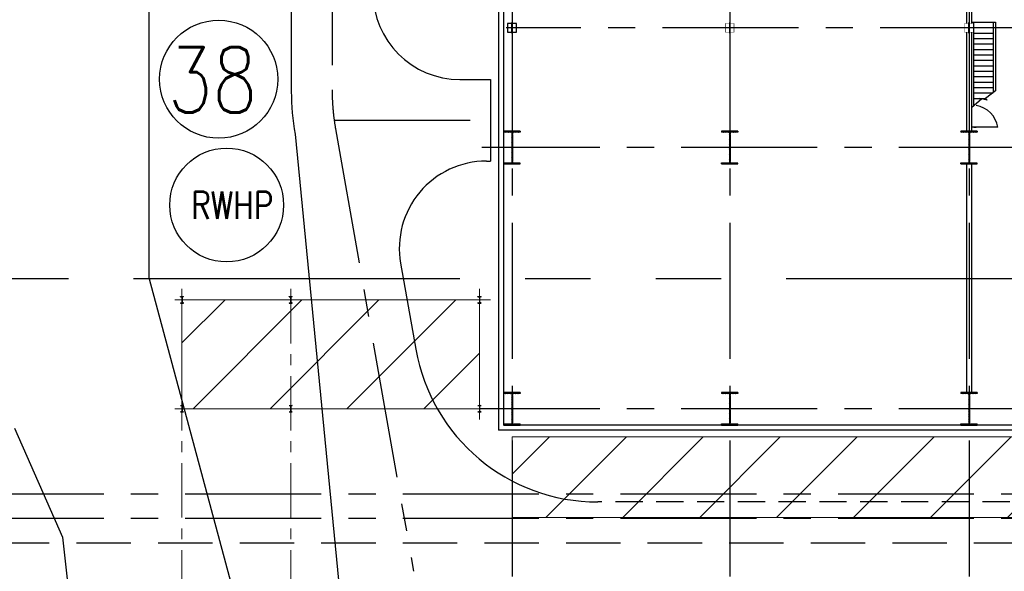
# Model space of a CAD drawing. Header units: inches. Extents: x -4968858 to -265257, y -220693 to 1871410.
# Tile 93 of 225: x -1978399 to -1933143, y 1131409 to 1156756. Entities that reach past the tile are written whole.
import ezdxf
from ezdxf.enums import TextEntityAlignment as Align

# ---------------------------------------------------------------- set-up
doc = ezdxf.new("R2010")
doc.units = ezdxf.units.IN
doc.header["$MEASUREMENT"] = 0
for name, pattern in [('CENTER', [2, 1.25, -0.25, 0.25, -0.25]), ('CONTINOUS', [0]), ('HIDDEN', [0.375, 0.25, -0.125]), ('PHANTOM', [2.5, 1.25, -0.25, 0.25, -0.25, 0.25, -0.25])]:
    doc.linetypes.add(name, pattern=pattern)
for name, color, linetype, lineweight in [('2cen', 1, 'CENTER', 18), ('COLUMN', 5, 'Continuous', 25), ('P', 250, 'Continuous', 100)]:
    doc.layers.add(name, color=color, linetype=linetype, lineweight=lineweight)
for name, color, linetype in [('Aux_col', 1, 'Continuous'), ('COL', 2, 'CENTER'), ('DIM', 2, 'Continuous'), ('Existing Units', 253, 'Continuous'), ('GRID', 8, 'Continuous'), ('grid-20m', 53, 'Continuous'), ('HATCH', 9, 'Continuous'), ('PIPE RACK', 150, 'Continuous'), ('PR cols', 7, 'Continuous'), ('SLOPE', 20, 'Continuous'), ('STR', 2, 'Continuous'), ('WALL', 6, 'Continuous')]:
    doc.layers.add(name, color=color, linetype=linetype)
doc.styles.add('ROMAND', font='romans.shx', dxfattribs={"height": 250})
doc.styles.add('ROMANS', font='romans.shx', dxfattribs={"width": 0.8})
pattern_1 = [(45, (-3306442, 944843.6), (-1767.767, 1767.767), [])]

# ---------------------------------------------------------------- blocks, each defined once
blk = doc.blocks.new('A$C1C927E47')
at = {"layer": 'COL', "linetype": 'CONTINOUS'}
h = blk.add_hatch(dxfattribs=at)
h.set_pattern_fill('ANSI31', color=1, scale=100, style=0)
h.paths.add_polyline_path([(375, 750), (0, 750), (0, 700), (375, 700)])
h.paths.add_polyline_path([(0, 750), (-375, 750), (-375, 700), (0, 700)])
h.paths.add_polyline_path([(16, 0), (0, 0), (0, -700), (16, -700)])
h.paths.add_polyline_path([(16, 700), (0, 700), (0, 0), (16, 0)])
h.paths.add_polyline_path([(0, 700), (-16, 700), (-16, 0), (0, 0)])
h.paths.add_polyline_path([(0, 0), (-16, 0), (-16, -700), (0, -700)])
h.paths.add_polyline_path([(0, -700), (-375, -700), (-375, -750), (0, -750)])
h.paths.add_polyline_path([(375, -700), (0, -700), (0, -750), (375, -750)])
at = {"layer": 'COL', "color": 1, "linetype": 'CONTINOUS'}
for p, q in [((375, 750), (-375, 750)), ((375, 700), (-375, 700)), ((16, -700), (16, 700)), ((375, 750), (375, 700)), ((-375, -700), (375, -700)), ((-375, -750), (-375, -700)), ((-375, -750), (375, -750)), ((375, -750), (375, -700))]:
    blk.add_line(p, q, dxfattribs=at)
at = {"layer": 'COL', "color": 1}
for p, q in [((-375, 750), (-375, 700)), ((-16, -700), (-16, 700))]:
    blk.add_line(p, q, dxfattribs=at)
at = {"layer": 'COL', "ltscale": 250}
for p, q in [((0, -782), (0, 782)), ((44, 0), (-44, 0))]:
    blk.add_line(p, q, dxfattribs=at)
blk = doc.blocks.new('A$C3C7577A7')
at = {"layer": 'Aux_col'}
for p, q in [((71756, 19500), (72256, 19500)), ((72006, 19750), (72006, 19250)), ((82750, 19500), (83250, 19500)), ((83000, 19750), (83000, 19250)), ((92756, 19500), (93256, 19500)), ((93206, 19700), (92806, 19700)), ((92806, 19700), (92806, 19300)), ((93006, 19750), (93006, 19250)), ((93206, 19300), (93206, 19700)), ((92806, 19300), (93206, 19300))]:
    blk.add_line(p, q, dxfattribs=at)
at = {"layer": 'Aux_col', "const_width": 20, "flags": 128}
for points in [[(71806, 19300), (72206, 19300), (72206, 19700), (71806, 19700)], [(82800, 19300), (83200, 19300), (83200, 19700), (82800, 19700)]]:
    blk.add_lwpolyline(points, close=True, dxfattribs=at)
blk = doc.blocks.new('TG')
at = {"layer": 'GRID', "linetype": 'CENTER', "ltscale": 5000}
for p, q in [((585570, 209303), (585570, 113876)), ((597570, 209303), (597570, 113776)), ((580070, 158438), (580070, 115000)), ((559027, 136276), (626259, 136276)), ((559027, 125276), (626259, 125276)), ((559027, 115276), (626259, 115276))]:
    blk.add_line(p, q, dxfattribs=at)
at = {"layer": 'HATCH', "flags": 128}
blk.add_lwpolyline([(582965, 137491), (583311, 137033), (583400, 137111), (583311, 136772), (583337, 136871), (583744, 136391)], dxfattribs=at)
at = {"layer": 'STR'}
for p, q in [((579811, 136391), (579811, 137491)), ((579811, 137491), (582965, 137491)), ((579811, 137391), (583041, 137391)), ((580061, 136491), (580061, 137391)), ((580311, 136491), (580311, 137391)), ((580561, 136491), (580561, 137391)), ((580811, 136491), (580811, 137391)), ((581061, 136491), (581061, 137391)), ((581311, 136491), (581311, 137391)), ((581561, 136491), (581561, 137391)), ((581811, 136491), (581811, 137391)), ((582061, 136491), (582061, 137391)), ((582311, 136491), (582311, 137391)), ((582561, 136491), (582561, 137391)), ((582811, 136491), (582811, 137391)), ((583061, 136491), (583061, 137391)), ((583311, 136491), (583311, 137033)), ((583660, 136491), (579811, 136491)), ((584636, 136491), (584636, 136608))]:
    blk.add_line(p, q, dxfattribs=at)
at = {"layer": 'WALL'}
for p, q in [((598320, 179276), (598320, 114876)), ((598550, 179276), (598550, 114646)), ((584636, 137603), (584636, 136391)), ((574769, 136391), (579870, 136391)), ((580270, 136391), (584820, 136391)), ((580370, 136391), (583744, 136391)), ((586320, 136385), (596820, 136385)), ((574769, 136161), (579870, 136161)), ((580270, 136161), (584820, 136161)), ((586320, 136155), (596820, 136155)), ((586320, 136155), (596820, 136155)), ((559400, 114646), (598550, 114646)), ((559630, 114876), (598320, 114876))]:
    blk.add_line(p, q, dxfattribs=at)
blk.add_arc((584831, 136408), 1211, 99.2666, 170.7334, dxfattribs=at)
at = {"rotation": 270}
blk.add_blockref('A$C3C7577A7', (560570, 208276), dxfattribs=at)
at = {"layer": 'HATCH', "rotation": 270}
for p in [(585570, 136276), (597570, 136276), (585570, 125276), (597570, 125276), (585570, 115276), (597570, 115276)]:
    blk.add_blockref('A$C1C927E47', p, dxfattribs=at)
blk = doc.blocks.new('A$C0EDC4585')
at = {"layer": 'SLOPE', "linetype": 'Continuous', "lineweight": 30}
for q in [(34000, 105732), (44500, -39100)]:
    blk.add_line((34000, 0), q, dxfattribs=at)
blk = doc.blocks.new('A$C412216A9')
at = {"layer": 'Existing Units'}
blk.add_polyline3d([(27798, 293148, 0), (30014, 288139, 0), (31000, 279177, 0), (31415, 267680, 0), (31393, 261809, 0), (31555, 248904, 0), (31998, 235639, 0), (31862, 205775, 0), (32783, 197304, 0), (35175, 186705, 0), (37784, 176334, 0), (40063, 170029, 0), (41172, 164673, 0), (43727, 163686, 0), (47380, 164944, 0), (47520, 169007, 0), (47713, 203343, 0), (47587, 228938, 0), (47405, 248582, 0), (47502, 257421, 0)], dxfattribs=at)
blk = doc.blocks.new('ISMB300')
at = {"layer": '2cen', "color": 2, "ltscale": 100}
for p, q in [((-1052045, 94255), (-1051695, 94255)), ((-1051870, 94231), (-1051870, 94280))]:
    blk.add_line(p, q, dxfattribs=at)
at = {"layer": 'COLUMN', "color": 1, "ltscale": 100}
for p, q in [((-1052020, 94325), (-1052020, 94185)), ((-1052014, 94325), (-1052020, 94325)), ((-1052014, 94185), (-1052020, 94185)), ((-1052011, 94323), (-1052004, 94271)), ((-1052011, 94188), (-1052004, 94240)), ((-1051750, 94259), (-1051991, 94259)), ((-1051750, 94252), (-1051991, 94252)), ((-1051730, 94323), (-1051737, 94271)), ((-1051730, 94188), (-1051737, 94240)), ((-1051727, 94325), (-1051720, 94325)), ((-1051727, 94185), (-1051720, 94185)), ((-1051720, 94325), (-1051720, 94185))]:
    blk.add_line(p, q, dxfattribs=at)
for centre, radius, start, end in [((-1052014, 94322), 3.2, 6, 90), ((-1052014, 94189), 3.2, 270, 354), ((-1051991, 94272), 13, 186, 270), ((-1051991, 94239), 13, 90, 174), ((-1051750, 94272), 13, 270, 354), ((-1051750, 94239), 13, 6, 90), ((-1051727, 94322), 3.2, 90, 174), ((-1051727, 94189), 3.2, 186, 270)]:
    blk.add_arc(centre, radius, start, end, dxfattribs=at)
at = {"layer": 'HATCH', "color": 1}
for points in [[(-1052020, 94255), (-1052020, 94255)], [(-1051870, 94252), (-1051870, 94252)]]:
    blk.add_lwpolyline(points, close=True, dxfattribs=at)
for points in [[(-1052004, 94240), (-1052004, 94240, -0.383864)], [(-1051750, 94252), (-1051750, 94252, -0.383864)]]:
    blk.add_lwpolyline(points, format="xyb", close=True, dxfattribs=at)
blk = doc.blocks.new('PR')
at = {"layer": 'PR cols', "color": 2, "linetype": 'CENTER', "lineweight": 15, "ltscale": 2000}
for p, q in [((335500, 199538), (335500, 95538)), ((340500, 199538), (340500, 94198)), ((349177, 199538), (349177, 193538)), ((349677, 199038), (335000, 199038)), ((349677, 194038), (335000, 194038))]:
    blk.add_line(p, q, dxfattribs=at)
at = {"rotation": 90}
for p in [(429755, 1250908), (434755, 1250908), (443432, 1250908), (429755, 1245908), (434755, 1245908), (443432, 1245908)]:
    blk.add_blockref('ISMB300', p, dxfattribs=at)

msp = doc.modelspace()

# ---------------------------------------------------------------- hatches: boundary and pattern name
at = {"layer": 'PIPE RACK', "linetype": 'CONTINOUS', "lineweight": 15}
h = msp.add_hatch(dxfattribs=at)
h.set_pattern_fill('ANSI31', color=256, scale=20000)
h.set_pattern_definition(pattern_1)
h.paths.add_polyline_path([(-1970942.1, 1143881.6), (-1957265.1, 1143881.6), (-1957265.1, 1138881.6), (-1970942.1, 1138881.6)])
h.paths.add_polyline_path([(-1957265.1, 1138881.6), (-1957265.1, 1143881.1)], flags=17)

# ---------------------------------------------------------------- linework, layer by layer
at = {"color": 8, "linetype": 'CENTER', "ltscale": 5000}
for p, q in [((-1990787.3, 1134968.6), (-1793177.1, 1134968.6)), ((-1990787.3, 1133843.6), (-1823986.4, 1133843.6))]:
    msp.add_line(p, q, dxfattribs=at)
at = {"color": 8, "linetype": 'HIDDEN', "ltscale": 10000}
msp.add_line((-1990787.3, 1132718.6), (-1793177.1, 1132718.6), dxfattribs=at)
at = {"lineweight": 25, "ltscale": 0.03}
msp.add_circle((-1969251.8, 1154020.9), 2714.1, dxfattribs=at)
at = {"layer": 'grid-20m', "linetype": 'PHANTOM', "ltscale": 12000}
msp.add_line((-488163.4, 1144843.6), (-2426613.7, 1144843.6), dxfattribs=at)
at = {"layer": 'P', "color": 142, "linetype": 'HIDDEN', "lineweight": 30, "ltscale": 5000}
msp.add_line((-1878515.1, 1134594), (-1951823.1, 1134594), dxfattribs=at)

# ---------------------------------------------------------------- texts
at = {"lineweight": 25, "ltscale": 0.03, "style": 'ROMAND', "width": 0.8}
msp.add_text('38', height=3000, dxfattribs=at).set_placement((-1971594.9, 1152487.8))

# ---------------------------------------------------------------- next in the draw order: block references
at = {"layer": 'PIPE RACK', "linetype": 'CONTINOUS', "lineweight": 15, "rotation": 270}
msp.add_blockref('TG', (-2071041.4, 1736451.5), dxfattribs=at)

# ---------------------------------------------------------------- next in the draw order: hatches: boundary and pattern name
at = {"layer": 'PIPE RACK', "linetype": 'CONTINOUS', "lineweight": 15}
h = msp.add_hatch(dxfattribs=at)
h.set_pattern_fill('ANSI31', color=256, scale=20000)
h.set_pattern_definition(pattern_1)
h.paths.add_polyline_path([(-1862765.1, 1133881.6), (-1955765.1, 1133881.6), (-1955765.1, 1137581.6), (-1862765.1, 1137581.6)])

# ---------------------------------------------------------------- next in the draw order: linework, layer by layer
at = {"color": 6, "linetype": 'CENTER', "ltscale": 5000}
for p, q in [((-1964039.9, 1160911.1), (-1964039.9, 1153539.5)), ((-1963944, 1152131.6), (-1956765.1, 1152131.6)), ((-1963882.3, 1151737.9), (-1960297.7, 1131408.8))]:
    msp.add_line(p, q, dxfattribs=at)
at = {"color": 1, "ltscale": 0.15}
msp.add_circle((-1968887.5, 1148240.5), 2616.5, dxfattribs=at)
at = {"color": 6, "linetype": 'CENTER', "ltscale": 5000}
msp.add_arc((-1953664.9, 1153539.5), 10375, 180, 190, dxfattribs=at)
at = {"layer": 'P', "color": 142, "linetype": 'CONTINOUS', "lineweight": 30}
for p, q in [((-1965914.9, 1160681.1), (-1965914.9, 1153452.1)), ((-1958164.9, 1154006.6), (-1956765.1, 1154006.6)), ((-1956765.1, 1154006.6), (-1956765.1, 1150256.6)), ((-1965744, 1151498.5), (-1962015.1, 1113226.9)), ((-1956950.2, 1150256.6), (-1956765.1, 1150256.6)), ((-1960889.4, 1145562), (-1960194, 1141618))]:
    msp.add_line(p, q, dxfattribs=at)
for centre, radius, start, end in [((-1958164.9, 1158006.6), 4000, 180, 270), ((-1954664.9, 1153452.1), 11250, 180, 190), ((-1956950.2, 1146256.6), 4000, 90, 190), ((-1951823.1, 1143094), 8500, 190, 270)]:
    msp.add_arc(centre, radius, start, end, dxfattribs=at)
at = {"layer": 'PIPE RACK', "linetype": 'CONTINOUS', "lineweight": 15}
for points in [[(-1970942.1, 1143881.6), (-1957265.1, 1143881.6), (-1957265.1, 1138881.6), (-1970942.1, 1138881.6)], [(-1862765.1, 1133881.6), (-1955765.1, 1133881.6), (-1955765.1, 1137581.6), (-1862765.1, 1137581.6)]]:
    msp.add_lwpolyline(points, close=True, dxfattribs=at)

# ---------------------------------------------------------------- next in the draw order: block references
at = {"linetype": 'CONTINOUS', "lineweight": 15}
for name, p in [('A$C412216A9', (-2006442.1, 844843.6)), ('PR', (-2306442.1, 944843.6))]:
    msp.add_blockref(name, p, dxfattribs=at)
at = {"layer": 'DIM', "color": 1, "linetype": 'CONTINOUS', "lineweight": 15}
msp.add_blockref('A$C0EDC4585', (-2006442, 1144843.6), dxfattribs=at)

# ---------------------------------------------------------------- next in the draw order: texts
at = {"color": 1, "ltscale": 0.15, "style": 'ROMANS', "width": 0.8}
msp.add_text('RWHP', height=1250, dxfattribs=at).set_placement((-1968631.5, 1148236.1), align=Align.MIDDLE)

doc.saveas('drawing.dxf')
